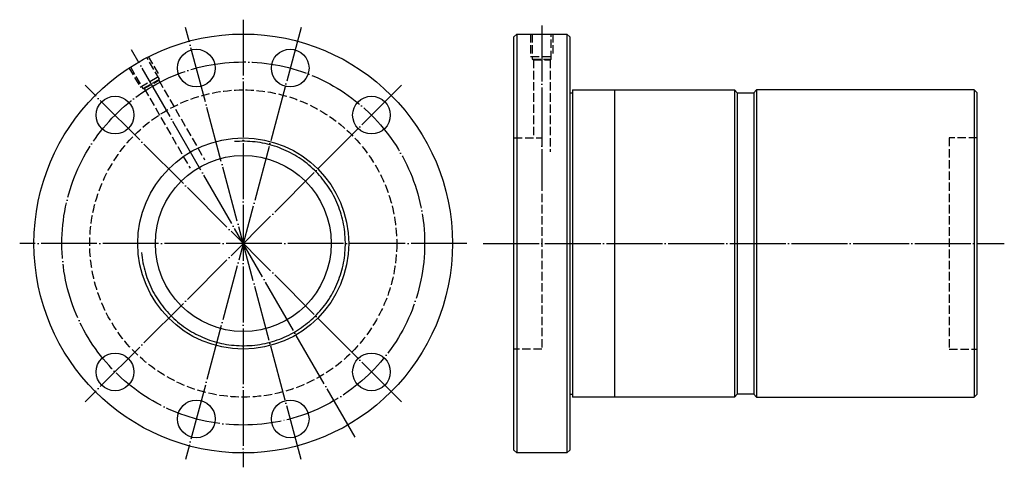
# Model space of a CAD drawing. Header units: millimetres. Extents: x -75 to 278, y 120 to 280.
import ezdxf

# ---------------------------------------------------------------- set-up
doc = ezdxf.new("R2010")
doc.units = ezdxf.units.MM
for name, pattern in [('CENTER', [22, 20, -1, 0, -1]), ('DASHED', [4, 3, -1]), ('THIN', [200000, 200000, 0])]:
    doc.linetypes.add(name, pattern=pattern)
doc.layers.add('NT', color=7, linetype='Continuous')

msp = doc.modelspace()

# ---------------------------------------------------------------- linework, layer by layer
at = {"layer": 'NT', "color": 3, "linetype": 'CENTER'}
for p, q in [((5, 280.12), (5, 119.88)), ((25.74, 277.39), (-15.74, 122.61)), ((25.74, 122.61), (-15.74, 277.39)), ((112, 278), (112, 222)), ((45.06, 130.61), (-35.06, 269.39)), ((61.66, 256.66), (-51.66, 143.34)), ((61.66, 143.34), (-51.66, 256.66)), ((85.12, 200), (-75.12, 200)), ((91, 200), (277.75, 200))]:
    msp.add_line(p, q, dxfattribs=at)
at = {"layer": 'NT', "color": 16, "linetype": 'Continuous'}
for p, q in [((102, 274), (103, 275)), ((102, 126), (102, 274)), ((103, 275), (121, 275)), ((103, 275), (103, 125)), ((121, 275), (122, 274)), ((121, 275), (121, 125)), ((122, 274), (122, 126)), ((123, 255), (123, 145)), ((123, 255), (181, 255)), ((138, 255), (138, 145)), ((181, 255), (182, 254)), ((181, 255), (181, 145)), ((189, 255), (188, 254)), ((267, 255), (189, 255)), ((189, 255), (189, 145)), ((267, 255), (267, 145)), ((267, 255), (268, 254)), ((122, 254), (123, 254)), ((182, 254), (182, 146)), ((182, 254), (188, 254)), ((188, 254), (188, 146)), ((268, 146), (268, 254)), ((122, 146), (123, 146)), ((181, 145), (123, 145)), ((182, 146), (181, 145)), ((188, 146), (182, 146)), ((188, 146), (189, 145)), ((189, 145), (267, 145)), ((267, 145), (268, 146)), ((103, 125), (102, 126)), ((121, 125), (103, 125)), ((122, 126), (121, 125))]:
    msp.add_line(p, q, dxfattribs=at)
at = {"layer": 'NT', "color": 1, "linetype": 'DASHED'}
for p, q in [((108, 275), (108, 267)), ((116, 275), (116, 267)), ((-29.04, 266.95), (-25.04, 260.02)), ((108, 267), (116, 267)), ((108.6, 266), (115.4, 266)), ((109, 265.77), (109, 237.8)), ((115, 265.77), (115, 232.8)), ((-35.96, 262.95), (-31.96, 256.02)), ((-31.96, 256.02), (-25.04, 260.02)), ((-30.94, 255.46), (-25.06, 258.86)), ((-25.29, 258.46), (-8.83, 229.95)), ((-30.48, 255.46), (-14.03, 226.95)), ((102, 237.8), (112, 237.8)), ((112, 237.8), (112, 162.2)), ((268, 237.8), (258, 237.8)), ((258, 237.8), (258, 162.2)), ((112, 162.2), (102, 162.2)), ((258, 162.2), (268, 162.2))]:
    msp.add_line(p, q, dxfattribs=at)
for points in [[(108.6, 275), (108.6, 266), (109, 265.77), (115, 265.77), (115.4, 266), (115.4, 275)], [(-35.44, 263.25), (-30.94, 255.46), (-30.48, 255.46), (-25.29, 258.46), (-25.06, 258.86), (-29.56, 266.65)]]:
    msp.add_lwpolyline(points, dxfattribs=at)
at = {"layer": 'NT', "color": 16, "linetype": 'Continuous'}
for centre, radius in [((5, 200), 75), ((-11.82, 262.79), 6.75), ((21.82, 262.79), 6.75), ((-40.96, 245.96), 6.75), ((50.96, 245.96), 6.75), ((5, 200), 37.8), ((5, 200), 31.5), ((-40.96, 154.04), 6.75), ((50.96, 154.04), 6.75), ((-11.82, 137.21), 6.75), ((21.82, 137.21), 6.75)]:
    msp.add_circle(centre, radius, dxfattribs=at)
at = {"layer": 'NT', "color": 3, "linetype": 'CENTER'}
msp.add_circle((5, 200), 65, dxfattribs=at)
at = {"layer": 'NT', "color": 1, "linetype": 'DASHED'}
msp.add_circle((5, 200), 55, dxfattribs=at)
at = {"layer": 'NT', "color": 5, "linetype": 'THIN'}
msp.add_arc((5, 200), 36.6, 185, 95, dxfattribs=at)

doc.saveas('drawing.dxf')
